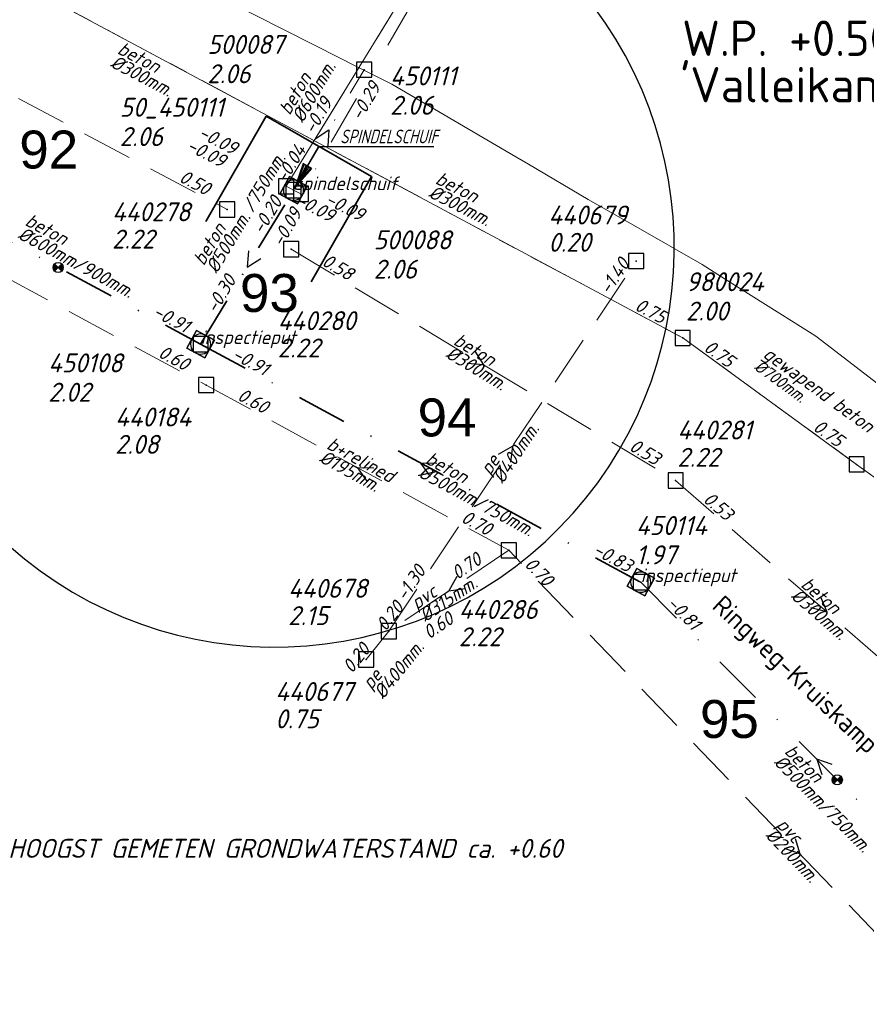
# Model space of a CAD drawing. Header units: metres. Extents: x 152202 to 157341, y 461610 to 468701.
# Tile 167 of 238: x 155980 to 156063, y 463933 to 464031. Entities that reach past the tile are written whole.
import ezdxf
from ezdxf.enums import TextEntityAlignment as Align
from ezdxf.lldxf.tags import DXFTag

# ---------------------------------------------------------------- set-up
doc = ezdxf.new("R2010")
doc.units = ezdxf.units.M
doc.header["$PDMODE"] = 64
doc.header["$PDSIZE"] = 1.5
for name, pattern in [('RI-GWA', [18.45, 6, -1.8, 1.75, -1.8, 1.75, -1.8, 1.75, -1.8]), ('RI-HWA', [7.4, 5, -2.4]), ('RI-VWA', [11, 5, -3, 0, -3])]:
    doc.linetypes.add(name, pattern=pattern)
doc.layers.get('0').update_dxf_attribs({"linetype": 'CONTINUOUS'})
doc.layers.get('DEFPOINTS').update_dxf_attribs({"linetype": 'CONTINUOUS'})
doc.layers.add('B-OI-RI-AANPIJLING', color=1, linetype='CONTINUOUS')
for name, color, linetype, lineweight in [('B-OI-RI-GWA-MATERIAAL-T18', 10, 'CONTINUOUS', 18), ('B-OI-RI-GWA-PUTDEKSELHOOGTE-T25', 10, 'CONTINUOUS', 25), ('B-OI-RI-GWA_BOB-T18', 10, 'CONTINUOUS', 18), ('B-OI-RI-GWA_DIAMETER-T18', 10, 'CONTINUOUS', 18), ('B-OI-RI-GWA_PUTNUMMER-T18', 10, 'CONTINUOUS', 18), ('B-OI-RI-GWA_RIOOLPUT-S', 10, 'CONTINUOUS', 25), ('B-OI-RI-GWA_TRANSPORTLEIDING-G', 10, 'RI-GWA', 18), ('B-OI-RI-HWA-BOB-T18', 150, 'CONTINUOUS', 18), ('B-OI-RI-HWA-MATERIAAL-T18', 150, 'CONTINUOUS', 18), ('B-OI-RI-HWA-PUTDEKSELHOOGTE-T25', 150, 'CONTINUOUS', 25), ('B-OI-RI-HWA-PUTNUMMER-T25', 150, 'CONTINUOUS', 25), ('B-OI-RI-HWA_DIAMETER-T18', 150, 'CONTINUOUS', 18), ('B-OI-RI-HWA_RIOOLPUT-S', 150, 'CONTINUOUS', 25), ('B-OI-RI-HWA_TRANSPORTLEIDING-G', 150, 'RI-HWA', 18), ('B-OI-RI-PERSLEIDING-G', 210, 'RI-PERS', 18), ('B-OI-RI-STROOMRICHTING-S', 252, 'CONTINUOUS', 25), ('B-OI-RI-VWA-BOB-T18', 34, 'CONTINUOUS', 18), ('B-OI-RI-VWA-DIAMETER-T18', 34, 'CONTINUOUS', 18), ('B-OI-RI-VWA-MATERIAAL-T18', 34, 'CONTINUOUS', 18), ('B-OI-RI-VWA_PUTDEKSELHOOGTE-T25', 34, 'CONTINUOUS', 25), ('B-OI-RI-VWA_PUTNUMMER-T25', 34, 'CONTINUOUS', 25), ('B-OI-RI-VWA_RIOOLPUT-S', 34, 'CONTINUOUS', 25), ('B-OI-RI-VWA_TRANSPORTLEIDING-G', 34, 'RI-VWA', 18), ('B-OI-WH-WATERPEIL-T35', 3, 'CONTINUOUS', 35), ('B-RO-OG-TOPOGRAFIE-T18', 2, 'CONTINUOUS', 18), ('B-RO-OG-WATER_KANAAL-GV', 251, 'CONTINUOUS', 18), ('N-OI-RI-BIJZONDERDERHEDEN-T18', 134, 'CONTINUOUS', 18), ('N-OI-RI-STROOMRICHTING-S', 252, 'CONTINUOUS', 25), ('N-OI-RI-T50', 130, 'CONTINUOUS', 50), ('N-OI-RI-VRIJVERVAL_HULPSTUK-S', 210, 'CONTINUOUS', 25), ('N-OI-RI-VWA-BOB-T18', 36, 'CONTINUOUS', 18), ('N-OI-RI-VWA-DIAMETER-HOOGTE-T18', 36, 'CONTINUOUS', 18), ('N-OI-RI-VWA-DIAMETER-T18', 36, 'CONTINUOUS', 18), ('N-OI-RI-VWA-MATERIAAL-T18', 36, 'CONTINUOUS', 18), ('N-OI-RI-VWA_PUTDEKSELHOOGTE-T25', 36, 'CONTINUOUS', 25), ('N-OI-RI-VWA_PUTNUMMER-T25', 36, 'CONTINUOUS', 25), ('N-OI-RI-VWA_RIOOLPUT-S', 36, 'CONTINUOUS', 25), ('N-OI-RI-VWA_TRANSPORTLEIDING-G', 36, 'RI-VWA', 35), ('N-OI-WH-T25', 2, 'CONTINUOUS', 25), ('N-RO-KG-GRENS_WERK-G', 7, 'XX-WERKGRENS', 35)]:
    doc.layers.add(name, color=color, linetype=linetype, lineweight=lineweight)
doc.styles.add('ARIAL', font='arial.ttf')
doc.styles.add('NLCS-ISO-M200-T18', font='NLCS-ISO.ttf', dxfattribs={"height": 360})
doc.styles.add('NLCS-ISO-M500-T18_CURSIEF', font='NLCS-ISO.ttf', dxfattribs={"oblique": 15, "height": 0.9})
doc.styles.add('NLCS-ISO-M750-T18_CURSIEF', font='NLCS-ISO.ttf', dxfattribs={"oblique": 15, "height": 1.35})
doc.styles.add('NLCS-ISO-M750-T25_CURSIEF', font='NLCS-ISO.ttf', dxfattribs={"oblique": 15, "height": 1.875})
doc.styles.add('NLCS-ISO-M750-T35', font='NLCS-ISO.ttf', dxfattribs={"height": 2.625})
tags = doc.linetypes.add('RI-PERS', pattern='A,7,-2,["P",Standard,S=1.8,R=0,X=-0.5,Y=-0.9],-2,7,-2,[102,NLCS.SHX,S=1,R=180,X=0,Y=0],-2', length=22).pattern_tags.tags
tags[6] = DXFTag(74, 10)
doc.linetypes.add('XX-WERKGRENS', pattern='A,0,[137,NLCS.SHX,S=0.1,R=0,X=-1.1,Y=-1.35],-6', length=6)

# ---------------------------------------------------------------- blocks, each defined once
blk = doc.blocks.new('ACMAP_ANN_TEMPLATE_vwa-diam')
at = {"style": 'NLCS-ISO-M750-T18_CURSIEF', "oblique": 15}
blk.add_attdef('vwa-diam', (0.3, -1.3), '', height=1.35, dxfattribs=at)
blk = doc.blocks.new('ACMAP_ANN_TEMPLATE_vwa-diam-hoogte')
at = {"style": 'NLCS-ISO-M750-T18_CURSIEF', "oblique": 15}
blk.add_attdef('vwa-diam-hoogte', (6.5, -1.3), '', height=1.35, dxfattribs=at)
blk = doc.blocks.new('ACMAP_ANN_TEMPLATE_vwa-materiaal')
at = {"style": 'NLCS-ISO-M750-T18_CURSIEF', "oblique": 15}
blk.add_attdef('vwa-mat', (0.3, 0.2), '', height=1.35, dxfattribs=at)
blk = doc.blocks.new('ACMAP_ANN_TEMPLATE_vwa-nap-l')
at = {"style": 'NLCS-ISO-M750-T18_CURSIEF', "oblique": 15}
blk.add_attdef('vwa-nap-l', (3.3, 0.2), '', height=1.35, dxfattribs=at)
blk = doc.blocks.new('ACMAP_ANN_TEMPLATE_vwa-nap-r')
at = {"style": 'NLCS-ISO-M750-T18_CURSIEF', "oblique": 15}
blk.add_attdef('vwa-nap-r', (-5.6, 0.2), '', height=1.35, dxfattribs=at)
blk = doc.blocks.new('ACMAP_ANN_TEMPLATE_type knoop')
at = {"layer": 'DEFPOINTS', "style": 'NLCS-ISO-M750-T18_CURSIEF', "oblique": 15}
blk.add_attdef('type_knoop', (0, 0), '', height=1.35, dxfattribs=at)
blk = doc.blocks.new('ACMAP_ANN_TEMPLATE_vwa-puth')
at = {"style": 'NLCS-ISO-M750-T25_CURSIEF', "oblique": 15}
blk.add_attdef('vwa-puth', (-3, 5), '', height=1.875, dxfattribs=at)
blk = doc.blocks.new('ACMAP_ANN_TEMPLATE_vwa-putnr')
at = {"style": 'NLCS-ISO-M750-T25_CURSIEF', "oblique": 15}
blk.add_attdef('vaw-putnr', (-3, 7.9), '', height=1.875, dxfattribs=at)
blk = doc.blocks.new('ACMAP_ANN_TEMPLATE_hwa-diam')
at = {"style": 'NLCS-ISO-M750-T18_CURSIEF', "oblique": 15}
blk.add_attdef('hwa-diam', (-3.7, -1.3), '', height=1.35, dxfattribs=at)
blk = doc.blocks.new('ACMAP_ANN_TEMPLATE_hwa-materiaal')
at = {"style": 'NLCS-ISO-M750-T18_CURSIEF', "oblique": 15}
blk.add_attdef('hwa-mat', (-3.7, 0.2), '', height=1.35, dxfattribs=at)
blk = doc.blocks.new('ACMAP_ANN_TEMPLATE_hwa-nap-l')
at = {"style": 'NLCS-ISO-M750-T18_CURSIEF', "oblique": 15}
blk.add_attdef('hwa-nap-l', (3.3, 0.2), '', height=1.35, dxfattribs=at)
blk = doc.blocks.new('ACMAP_ANN_TEMPLATE_hwa-nap-r')
at = {"style": 'NLCS-ISO-M750-T18_CURSIEF', "oblique": 15}
blk.add_attdef('hwa-nap-r', (-5.6, 0.2), '', height=1.35, dxfattribs=at)
blk = doc.blocks.new('ACMAP_ANN_TEMPLATE_gwa-diam')
at = {"style": 'NLCS-ISO-M500-T18_CURSIEF', "oblique": 15}
blk.add_attdef('gwa-diam', (-2.2, -1.3), '', height=1.2, dxfattribs=at)
blk = doc.blocks.new('ACMAP_ANN_TEMPLATE_gwa-materiaal')
at = {"style": 'NLCS-ISO-M750-T18_CURSIEF', "oblique": 15}
blk.add_attdef('gwa-mat', (-2.2, 0.2), '', height=1.35, dxfattribs=at)
blk = doc.blocks.new('ACMAP_ANN_TEMPLATE_gwa-nap-l')
at = {"style": 'NLCS-ISO-M750-T18_CURSIEF', "oblique": 15}
blk.add_attdef('gwa-nap-l', (2.3, 0.2), '', height=1.35, dxfattribs=at)
blk = doc.blocks.new('ACMAP_ANN_TEMPLATE_gwa-nap-r')
at = {"style": 'NLCS-ISO-M750-T18_CURSIEF', "oblique": 15}
blk.add_attdef('gwa-nap-r', (-5.6, 0.2), '', height=1.35, dxfattribs=at)
blk = doc.blocks.new('ACMAP_ANN_TEMPLATE_hwa-puth')
at = {"color": 0, "linetype": 'ByBlock', "style": 'NLCS-ISO-M750-T25_CURSIEF', "oblique": 15}
blk.add_attdef('hwa-puth', (-9, -6.8), '', height=1.875, dxfattribs=at)
blk = doc.blocks.new('ACMAP_ANN_TEMPLATE_hwa-putnr')
at = {"color": 0, "linetype": 'ByBlock', "style": 'NLCS-ISO-M750-T25_CURSIEF', "oblique": 15}
blk.add_attdef('hwa-putnr', (-9, -4.1), '', height=1.875, dxfattribs=at)
blk = doc.blocks.new('ACMAP_ANN_TEMPLATE_gwa-puth')
at = {"style": 'NLCS-ISO-M750-T25_CURSIEF', "oblique": 15}
blk.add_attdef('gwa-puth', (3, -5), '', height=1.875, dxfattribs=at)
blk = doc.blocks.new('ACMAP_ANN_TEMPLATE_gwa-putnr')
at = {"style": 'NLCS-ISO-M750-T25_CURSIEF', "oblique": 15}
blk.add_attdef('gwa-putnr', (3, -2.1), '', height=1.875, dxfattribs=at)
blk = doc.blocks.new('SRI-HULP')
h = blk.add_hatch(color=256)
h.dxf.hatch_style = 1
h.paths.add_polyline_path([(-0.71, 0.71, 0.198912), (-1, 0, 0.198912), (-0.71, -0.71), (0, 0)])
h = blk.add_hatch(color=256)
h.dxf.hatch_style = 1
h.paths.add_polyline_path([(1, 0, 0.198912), (0.71, 0.71), (0, 0), (0.71, -0.71, 0.198912)])
for p, q in [((-0.71, 0.71), (0.71, -0.71)), ((-0.71, -0.71), (0.71, 0.71))]:
    blk.add_line(p, q)
blk.add_circle((0, 0), 1)
blk = doc.blocks.new('B-SRI-PUT_VWA-SO')
at = {"flags": 128}
blk.add_lwpolyline([(-2, 2), (2, 2), (2, -2), (-2, -2)], close=True, dxfattribs=at)
at = {"lineweight": -3, "flags": 128}
blk.add_lwpolyline([(2, -2), (2, 2), (-2, 2), (-2, -2)], close=True, dxfattribs=at)
at = {"lineweight": -3}
blk.add_circle((0, 0), 2, dxfattribs=at)

msp = doc.modelspace()

# ---------------------------------------------------------------- linework, layer by layer
at = {"layer": 'B-OI-RI-AANPIJLING', "flags": 128}
msp.add_lwpolyline([(156006.73, 464014.046), (156008.434, 464015.945), (156007.554, 464016.46), (156006.73, 464014.046), (156007.701, 464016.374), (156007.847, 464016.288), (156006.73, 464014.046), (156008.141, 464016.116), (156008.287, 464016.031), (156006.73, 464014.046), (156009.124, 464018.13), (156020.474, 464018.13)], dxfattribs=at)
at = {"layer": 'B-OI-RI-GWA_RIOOLPUT-S', "transparency": 33554623}
for p in [(156045.1, 463999.2), (156062.3, 463986.7)]:
    msp.add_point(p, dxfattribs=at)
at = {"layer": 'B-OI-RI-GWA_TRANSPORTLEIDING-G'}
for p, q in [((155883.7, 464085.6), (156045.1, 463999.2)), ((156045.1, 463999.2), (156062.3, 463986.7)), ((156062.3, 463986.7), (156079.3, 463974.4))]:
    msp.add_line(p, q, dxfattribs=at)
at = {"layer": 'B-OI-RI-HWA_RIOOLPUT-S'}
for p in [(156000.04, 464011.9), (156006.38, 464007.98), (156040.5, 464006.8), (155997.96, 463994.54), (156044.4, 463985.1), (156027.9, 463978.2), (156016.04, 463970.2), (156013.8, 463967.4)]:
    msp.add_point(p, dxfattribs=at)
at = {"layer": 'B-OI-RI-HWA_TRANSPORTLEIDING-G'}
for p, q in [((155940.2, 464043.7), (156000.04, 464011.9)), ((155951.81, 464019.33), (155997.96, 463994.54)), ((156006.38, 464007.98), (156044.4, 463985.1)), ((156016.04, 463970.2), (156040.5, 464006.8)), ((155997.96, 463994.54), (156027.9, 463978.2)), ((156044.4, 463985.1), (156074.3, 463959.1)), ((156027.9, 463978.2), (156016.04, 463970.2)), ((156085.5, 463918.15), (156027.9, 463978.2)), ((156013.8, 463967.4), (156016.04, 463970.2))]:
    msp.add_line(p, q, dxfattribs=at)
at = {"layer": 'B-OI-RI-PERSLEIDING-G'}
for p, q in [((155883.7, 464085.6), (156045.1, 463999.2)), ((156046.45, 464080.38), (156005.88, 464014.19)), ((156006.61, 464013.81), (156005.88, 464014.19)), ((156006.61, 464013.81), (156007.34, 464013.44)), ((156045.1, 463999.2), (156062.3, 463986.7)), ((156062.3, 463986.7), (156079.3, 463974.4))]:
    msp.add_line(p, q, dxfattribs=at)
at = {"layer": 'B-OI-RI-STROOMRICHTING-S'}
for points in [[(156008.75, 464018.89), (156010.1, 464019.77), (156009.99, 464018.16)], [(156024.53, 463997.9), (156025.39, 463996.54), (156023.78, 463996.67)], [(156026.87, 463987.7), (156028.27, 463988.5), (156028.07, 463986.9)], [(156014.54, 463986.31), (156012.93, 463986.37), (156013.85, 463985.05)], [(156022.76, 463975.6), (156021.97, 463974.2), (156023.57, 463974.41)], [(156058.74, 463973.59), (156059.35, 463972.1), (156057.79, 463972.5)], [(156056.22, 463949.71), (156056.7, 463948.18), (156055.18, 463948.72)]]:
    msp.add_lwpolyline(points, dxfattribs=at)
at = {"layer": 'B-OI-RI-VWA_RIOOLPUT-S'}
for p in [(156013.59, 464025.72), (156005.88, 464014.19), (156006.61, 464013.81), (156006.61, 464013.81), (156007.34, 464013.44)]:
    msp.add_point(p, dxfattribs=at)
at = {"layer": 'B-OI-RI-VWA_TRANSPORTLEIDING-G'}
for p, q in [((156046.45, 464080.38), (156005.88, 464014.19)), ((156046.45, 464080.38), (156007.34, 464013.44)), ((156006.61, 464013.81), (156013.59, 464025.72)), ((156006.61, 464013.81), (156005.88, 464014.19)), ((156006.61, 464013.81), (156007.34, 464013.44))]:
    msp.add_line(p, q, dxfattribs=at)
at = {"layer": 'B-RO-OG-WATER_KANAAL-GV'}
for points in [[(155897.082, 464086.979), (155898.401, 464086.273), (155913.322, 464078.291), (155914.65, 464077.581), (155914.741, 464077.532), (155931.657, 464068.402), (155932.971, 464067.693), (155941.186, 464063.259), (155956.773, 464054.886), (155958.095, 464054.176), (155973.915, 464045.678), (155975.236, 464044.968), (155979.482, 464042.687), (155990.556, 464037.207), (155991.935, 464036.525), (156000, 464032.535), (156011.278, 464026.845), (156012.653, 464026.152)], [(156012.653, 464026.152), (156016.339, 464024.292), (156028.6, 464017.097), (156029.839, 464016.37), (156035.761, 464012.895), (156040.692, 464010.079), (156047.019, 464006.466), (156049.308, 464005.023), (156057.278, 464000), (156058.261, 463999.381), (156060.241, 463997.857), (156069.885, 463990.437), (156077.445, 463984.041), (156081.159, 463980.898), (156088.682, 463973.231), (156090.766, 463971.108), (156095.562, 463965.075), (156100.228, 463959.205), (156100.301, 463959.113), (156105.857, 463950.938), (156106.567, 463949.894), (156111.877, 463941.085), (156113.373, 463938.25)]]:
    msp.add_lwpolyline(points, dxfattribs=at)
at = {"layer": 'DEFPOINTS', "color": 2, "linetype": 'Continuous'}
msp.add_arc((156004.758, 464008.144), 39.509, 228.34152, 216.90879, dxfattribs=at)
at = {"layer": 'N-OI-RI-STROOMRICHTING-S'}
for points in [[(156002.14, 464007.8), (156002.02, 464006.2), (156003.38, 464007.06)], [(156002.14, 464007.8), (156002.02, 464006.2), (156003.38, 464007.06)], [(156020.79, 463986.77), (156019.18, 463986.82), (156020.11, 463985.5)], [(156020.79, 463986.77), (156019.18, 463986.82), (156020.11, 463985.5)], [(156059.89, 463957.03), (156058.36, 463957.54), (156058.86, 463956.02)], [(156059.89, 463957.03), (156058.36, 463957.54), (156058.86, 463956.02)]]:
    msp.add_lwpolyline(points, dxfattribs=at)
at = {"layer": 'N-OI-RI-VWA_RIOOLPUT-S'}
for p in [(156006.61, 464013.81), (155997.42, 463998.59), (156040.95, 463975.05)]:
    msp.add_point(p, dxfattribs=at)
at = {"layer": 'N-OI-RI-VWA_TRANSPORTLEIDING-G'}
for p, q in [((155954.84, 464021.5), (155997.42, 463998.59)), ((155997.42, 463998.59), (156006.61, 464013.81)), ((155997.42, 463998.59), (156040.95, 463975.05)), ((156040.95, 463975.05), (156075.77, 463940.04))]:
    msp.add_line(p, q, dxfattribs=at)
at = {"layer": 'N-RO-KG-GRENS_WERK-G', "ltscale": 0.5, "flags": 128}
msp.add_lwpolyline([(156008.359, 464004.735), (156014.329, 464015.145), (156003.919, 464021.114), (155997.949, 464010.704)], dxfattribs=at)

# ---------------------------------------------------------------- block references
at = {"layer": 'B-OI-RI-GWA-MATERIAAL-T18', "transparency": 33554623}
ref = msp.add_blockref('ACMAP_ANN_TEMPLATE_gwa-materiaal', (156054.612, 463995.911), dxfattribs=dict(at, rotation=323.9924384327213))
ref.add_attrib('gwa-mat', 'gewapend beton', (156052.95, 463997.366), dxfattribs={"layer": '0', "color": 0, "linetype": 'ByBlock', "height": 1.35, "rotation": 323.99244, "style": 'NLCS-ISO-M750-T18_CURSIEF', "oblique": 15})
at = {"layer": 'B-OI-RI-GWA-PUTDEKSELHOOGTE-T25', "transparency": 33554623}
ref = msp.add_blockref('ACMAP_ANN_TEMPLATE_gwa-puth', (156042.421, 464005.919), dxfattribs=at)
ref.add_attrib('gwa-puth', '2.00', (156045.421, 464000.919), dxfattribs={"layer": '0', "color": 0, "linetype": 'ByBlock', "height": 1.875, "style": 'NLCS-ISO-M750-T25_CURSIEF', "oblique": 15})
at = {"layer": 'B-OI-RI-GWA_BOB-T18', "transparency": 33554623}
ref = msp.add_blockref('ACMAP_ANN_TEMPLATE_gwa-nap-r', (156045.1, 463999.2), dxfattribs=dict(at, rotation=331.8391448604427))
ref.add_attrib('gwa-nap-r', '0.75', (156040.257, 464002.019), dxfattribs={"layer": '0', "color": 0, "linetype": 'ByBlock', "height": 1.35, "rotation": 331.83914, "style": 'NLCS-ISO-M750-T18_CURSIEF', "oblique": 15})
ref = msp.add_blockref('ACMAP_ANN_TEMPLATE_gwa-nap-l', (156045.1, 463999.2), dxfattribs=dict(at, rotation=323.9924384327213))
ref.add_attrib('gwa-nap-l', '0.75', (156047.078, 463998.01), dxfattribs={"layer": '0', "color": 0, "linetype": 'ByBlock', "height": 1.35, "rotation": 323.99244, "style": 'NLCS-ISO-M750-T18_CURSIEF', "oblique": 15})
ref = msp.add_blockref('ACMAP_ANN_TEMPLATE_gwa-nap-r', (156062.3, 463986.7), dxfattribs=dict(at, rotation=323.9924384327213))
ref.add_attrib('gwa-nap-r', '0.75', (156057.888, 463990.154), dxfattribs={"layer": '0', "color": 0, "linetype": 'ByBlock', "height": 1.35, "rotation": 323.99244, "style": 'NLCS-ISO-M750-T18_CURSIEF', "oblique": 15})
at = {"layer": 'B-OI-RI-GWA_DIAMETER-T18', "transparency": 33554623}
ref = msp.add_blockref('ACMAP_ANN_TEMPLATE_gwa-diam', (156054.612, 463995.911), dxfattribs=dict(at, rotation=323.9924384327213))
ref.add_attrib('gwa-diam', '%%c700mm.', (156052.068, 463996.153), dxfattribs={"layer": '0', "color": 0, "linetype": 'ByBlock', "height": 1.2, "rotation": 323.99244, "style": 'NLCS-ISO-M500-T18_CURSIEF', "oblique": 15})
at = {"layer": 'B-OI-RI-GWA_PUTNUMMER-T18', "transparency": 33554623}
ref = msp.add_blockref('ACMAP_ANN_TEMPLATE_gwa-putnr', (156042.421, 464005.919), dxfattribs=at)
ref.add_attrib('gwa-putnr', '980024', (156045.421, 464003.819), dxfattribs={"layer": '0', "color": 0, "linetype": 'ByBlock', "height": 1.875, "style": 'NLCS-ISO-M750-T25_CURSIEF', "oblique": 15})
at = {"layer": 'B-OI-RI-HWA-BOB-T18'}
ref = msp.add_blockref('ACMAP_ANN_TEMPLATE_hwa-nap-r', (156000.04, 464011.9), dxfattribs=dict(at, rotation=332.0130587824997))
ref.add_attrib('hwa-nap-r', '0.50', (155995.189, 464014.705), dxfattribs={"layer": '0', "color": 0, "linetype": 'ByBlock', "height": 1.35, "rotation": 332.01306, "style": 'NLCS-ISO-M750-T18_CURSIEF', "oblique": 15})
ref = msp.add_blockref('ACMAP_ANN_TEMPLATE_hwa-nap-l', (156006.38, 464007.98), dxfattribs=dict(at, rotation=328.9609533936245))
ref.add_attrib('hwa-nap-l', '0.58', (156009.311, 464006.45), dxfattribs={"layer": '0', "color": 0, "linetype": 'ByBlock', "height": 1.35, "rotation": 328.96095, "style": 'NLCS-ISO-M750-T18_CURSIEF', "oblique": 15})
ref = msp.add_blockref('ACMAP_ANN_TEMPLATE_hwa-nap-r', (156041.106, 464007.91), dxfattribs=dict(at, rotation=56.24495492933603))
ref.add_attrib('hwa-nap-r', '-1.40', (156037.828, 464003.365), dxfattribs={"layer": '0', "color": 0, "linetype": 'ByBlock', "height": 1.35, "rotation": 56.24495, "style": 'NLCS-ISO-M750-T18_CURSIEF', "oblique": 15})
ref = msp.add_blockref('ACMAP_ANN_TEMPLATE_hwa-nap-r', (155997.96, 463994.54), dxfattribs=dict(at, rotation=331.757022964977))
ref.add_attrib('hwa-nap-r', '0.60', (155993.121, 463997.366), dxfattribs={"layer": '0', "color": 0, "linetype": 'ByBlock', "height": 1.35, "rotation": 331.75702, "style": 'NLCS-ISO-M750-T18_CURSIEF', "oblique": 15})
ref = msp.add_blockref('ACMAP_ANN_TEMPLATE_hwa-nap-l', (155997.96, 463994.54), dxfattribs=dict(at, rotation=331.3761340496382))
ref.add_attrib('hwa-nap-l', '0.60', (156000.952, 463993.135), dxfattribs={"layer": '0', "color": 0, "linetype": 'ByBlock', "height": 1.35, "rotation": 331.37613, "style": 'NLCS-ISO-M750-T18_CURSIEF', "oblique": 15})
ref = msp.add_blockref('ACMAP_ANN_TEMPLATE_hwa-nap-r', (156044.4, 463985.1), dxfattribs=dict(at, rotation=328.9609533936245))
ref.add_attrib('hwa-nap-r', '0.53', (156039.705, 463988.159), dxfattribs={"layer": '0', "color": 0, "linetype": 'ByBlock', "height": 1.35, "rotation": 328.96095, "style": 'NLCS-ISO-M750-T18_CURSIEF', "oblique": 15})
ref = msp.add_blockref('ACMAP_ANN_TEMPLATE_hwa-nap-l', (156044.4, 463985.1), dxfattribs=dict(at, rotation=318.9909130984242))
ref.add_attrib('hwa-nap-l', '0.53', (156047.021, 463983.086), dxfattribs={"layer": '0', "color": 0, "linetype": 'ByBlock', "height": 1.35, "rotation": 318.99091, "style": 'NLCS-ISO-M750-T18_CURSIEF', "oblique": 15})
ref = msp.add_blockref('ACMAP_ANN_TEMPLATE_hwa-nap-r', (156027.9, 463978.2), dxfattribs=dict(at, rotation=331.3761340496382))
ref.add_attrib('hwa-nap-r', '0.70', (156023.08, 463981.058), dxfattribs={"layer": '0', "color": 0, "linetype": 'ByBlock', "height": 1.35, "rotation": 331.37613, "style": 'NLCS-ISO-M750-T18_CURSIEF', "oblique": 15})
ref = msp.add_blockref('ACMAP_ANN_TEMPLATE_hwa-nap-l', (156020.19, 463973.226), dxfattribs=dict(at, rotation=34.00109235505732))
ref.add_attrib('hwa-nap-l', '0.70', (156022.814, 463975.237), dxfattribs={"layer": '0', "color": 0, "linetype": 'ByBlock', "height": 1.35, "rotation": 34.00109, "style": 'NLCS-ISO-M750-T18_CURSIEF', "oblique": 15})
ref = msp.add_blockref('ACMAP_ANN_TEMPLATE_hwa-nap-l', (156016.04, 463970.2), dxfattribs=dict(at, rotation=56.24495492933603))
ref.add_attrib('hwa-nap-l', '-1.30', (156017.707, 463973.055), dxfattribs={"layer": '0', "color": 0, "linetype": 'ByBlock', "height": 1.35, "rotation": 56.24495, "style": 'NLCS-ISO-M750-T18_CURSIEF', "oblique": 15})
ref = msp.add_blockref('ACMAP_ANN_TEMPLATE_hwa-nap-r', (156033.096, 463972.56), dxfattribs=dict(at, rotation=313.8070176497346))
ref.add_attrib('hwa-nap-r', '0.70', (156029.364, 463976.74), dxfattribs={"layer": '0', "color": 0, "linetype": 'ByBlock', "height": 1.35, "rotation": 313.80702, "style": 'NLCS-ISO-M750-T18_CURSIEF', "oblique": 15})
ref = msp.add_blockref('ACMAP_ANN_TEMPLATE_hwa-nap-l', (156013.8, 463967.4), dxfattribs=dict(at, rotation=51.34019174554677))
ref.add_attrib('hwa-nap-l', '0.20', (156015.705, 463970.102), dxfattribs={"layer": '0', "color": 0, "linetype": 'ByBlock', "height": 1.35, "rotation": 51.34019, "style": 'NLCS-ISO-M750-T18_CURSIEF', "oblique": 15})
ref = msp.add_blockref('ACMAP_ANN_TEMPLATE_hwa-nap-r', (156024.77, 463972.322), dxfattribs=dict(at, rotation=34.00109235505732))
ref.add_attrib('hwa-nap-r', '0.60', (156020.016, 463969.356), dxfattribs={"layer": '0', "color": 0, "linetype": 'ByBlock', "height": 1.35, "rotation": 34.00109, "style": 'NLCS-ISO-M750-T18_CURSIEF', "oblique": 15})
ref = msp.add_blockref('ACMAP_ANN_TEMPLATE_hwa-nap-r', (156016.04, 463970.2), dxfattribs=dict(at, rotation=51.34019174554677))
ref.add_attrib('hwa-nap-r', '0.20', (156012.386, 463965.952), dxfattribs={"layer": '0', "color": 0, "linetype": 'ByBlock', "height": 1.35, "rotation": 51.34019, "style": 'NLCS-ISO-M750-T18_CURSIEF', "oblique": 15})
at = {"layer": 'B-OI-RI-HWA-MATERIAAL-T18'}
ref = msp.add_blockref('ACMAP_ANN_TEMPLATE_hwa-materiaal', (156025.39, 463996.54), dxfattribs=dict(at, rotation=328.9609533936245))
ref.add_attrib('hwa-mat', 'beton', (156022.323, 463998.619), dxfattribs={"layer": '0', "color": 0, "linetype": 'ByBlock', "height": 1.35, "rotation": 328.96095, "style": 'NLCS-ISO-M750-T18_CURSIEF', "oblique": 15})
ref = msp.add_blockref('ACMAP_ANN_TEMPLATE_hwa-materiaal', (156012.93, 463986.37), dxfattribs=dict(at, rotation=331.3761340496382))
ref.add_attrib('hwa-mat', 'b+relined', (156009.778, 463988.318), dxfattribs={"layer": '0', "color": 0, "linetype": 'ByBlock', "height": 1.35, "rotation": 331.37613, "style": 'NLCS-ISO-M750-T18_CURSIEF', "oblique": 15})
ref = msp.add_blockref('ACMAP_ANN_TEMPLATE_hwa-materiaal', (156028.27, 463988.5), dxfattribs=dict(at, rotation=56.24495492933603))
ref.add_attrib('hwa-mat', 'pe', (156026.048, 463985.535), dxfattribs={"layer": '0', "color": 0, "linetype": 'ByBlock', "height": 1.35, "rotation": 56.24495, "style": 'NLCS-ISO-M750-T18_CURSIEF', "oblique": 15})
ref = msp.add_blockref('ACMAP_ANN_TEMPLATE_hwa-materiaal', (156059.35, 463972.1), dxfattribs=dict(at, rotation=318.9909130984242))
ref.add_attrib('hwa-mat', 'beton', (156056.689, 463974.679), dxfattribs={"layer": '0', "color": 0, "linetype": 'ByBlock', "height": 1.35, "rotation": 318.99091, "style": 'NLCS-ISO-M750-T18_CURSIEF', "oblique": 15})
ref = msp.add_blockref('ACMAP_ANN_TEMPLATE_hwa-materiaal', (156021.97, 463974.2), dxfattribs=dict(at, rotation=34.00109235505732))
ref.add_attrib('hwa-mat', 'pvc', (156018.791, 463972.297), dxfattribs={"layer": '0', "color": 0, "linetype": 'ByBlock', "height": 1.35, "rotation": 34.00109, "style": 'NLCS-ISO-M750-T18_CURSIEF', "oblique": 15})
ref = msp.add_blockref('ACMAP_ANN_TEMPLATE_hwa-materiaal', (156016.762, 463967.101), dxfattribs=dict(at, rotation=51.34019174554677))
ref.add_attrib('hwa-mat', 'pe', (156014.294, 463964.337), dxfattribs={"layer": '0', "color": 0, "linetype": 'ByBlock', "height": 1.35, "rotation": 51.34019, "style": 'NLCS-ISO-M750-T18_CURSIEF', "oblique": 15})
ref = msp.add_blockref('ACMAP_ANN_TEMPLATE_hwa-materiaal', (156056.7, 463948.175), dxfattribs=dict(at, rotation=313.8070176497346))
ref.add_attrib('hwa-mat', 'pvc', (156054.283, 463950.984), dxfattribs={"layer": '0', "color": 0, "linetype": 'ByBlock', "height": 1.35, "rotation": 313.80702, "style": 'NLCS-ISO-M750-T18_CURSIEF', "oblique": 15})
at = {"layer": 'B-OI-RI-HWA-PUTDEKSELHOOGTE-T25'}
for p, values in [((155997.657, 464014.833), {'hwa-puth': '2.22'}), ((156040.816, 464014.518), {'hwa-puth': '0.20'}), ((156014.04, 464004.069), {'hwa-puth': '2.22'}), ((155997.96, 463994.54), {'hwa-puth': '2.08'}), ((156053.569, 463993.258), {'hwa-puth': '2.22'}), ((156015.078, 463977.604), {'hwa-puth': '2.15'}), ((156031.958, 463975.514), {'hwa-puth': '2.22'}), ((156013.8, 463967.4), {'hwa-puth': '0.75'})]:
    msp.add_blockref('ACMAP_ANN_TEMPLATE_hwa-puth', p, dxfattribs=at).add_auto_attribs(values)
at = {"layer": 'B-OI-RI-HWA-PUTNUMMER-T25'}
for p, values in [((155997.657, 464014.833), {'hwa-putnr': '440278'}), ((156040.816, 464014.518), {'hwa-putnr': '440679'}), ((156014.04, 464004.069), {'hwa-putnr': '440280'}), ((155997.96, 463994.54), {'hwa-putnr': '440184'}), ((156053.569, 463993.258), {'hwa-putnr': '440281'}), ((156015.078, 463977.604), {'hwa-putnr': '440678'}), ((156031.958, 463975.514), {'hwa-putnr': '440286'}), ((156013.8, 463967.4), {'hwa-putnr': '440677'})]:
    msp.add_blockref('ACMAP_ANN_TEMPLATE_hwa-putnr', p, dxfattribs=at).add_auto_attribs(values)
at = {"layer": 'B-OI-RI-HWA_DIAMETER-T18'}
ref = msp.add_blockref('ACMAP_ANN_TEMPLATE_hwa-diam', (156025.39, 463996.54), dxfattribs=dict(at, rotation=328.9609533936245))
ref.add_attrib('hwa-diam', '%%c300mm.', (156021.549, 463997.334), dxfattribs={"layer": '0', "color": 0, "linetype": 'ByBlock', "height": 1.35, "rotation": 328.96095, "style": 'NLCS-ISO-M750-T18_CURSIEF', "oblique": 15})
ref = msp.add_blockref('ACMAP_ANN_TEMPLATE_hwa-diam', (156028.27, 463988.5), dxfattribs=dict(at, rotation=56.24495492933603))
ref.add_attrib('hwa-diam', '%%c400mm.', (156027.295, 463984.701), dxfattribs={"layer": '0', "color": 0, "linetype": 'ByBlock', "height": 1.35, "rotation": 56.24495, "style": 'NLCS-ISO-M750-T18_CURSIEF', "oblique": 15})
ref = msp.add_blockref('ACMAP_ANN_TEMPLATE_hwa-diam', (156012.93, 463986.37), dxfattribs=dict(at, rotation=331.3761340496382))
ref.add_attrib('hwa-diam', '%%c195mm.', (156009.059, 463987.001), dxfattribs={"layer": '0', "color": 0, "linetype": 'ByBlock', "height": 1.35, "rotation": 331.37613, "style": 'NLCS-ISO-M750-T18_CURSIEF', "oblique": 15})
ref = msp.add_blockref('ACMAP_ANN_TEMPLATE_hwa-diam', (156021.97, 463974.2), dxfattribs=dict(at, rotation=34.00109235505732))
ref.add_attrib('hwa-diam', '%%c315mm.', (156019.63, 463971.053), dxfattribs={"layer": '0', "color": 0, "linetype": 'ByBlock', "height": 1.35, "rotation": 34.00109, "style": 'NLCS-ISO-M750-T18_CURSIEF', "oblique": 15})
ref = msp.add_blockref('ACMAP_ANN_TEMPLATE_hwa-diam', (156059.35, 463972.1), dxfattribs=dict(at, rotation=318.9909130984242))
ref.add_attrib('hwa-diam', '%%c300mm.', (156055.705, 463973.547), dxfattribs={"layer": '0', "color": 0, "linetype": 'ByBlock', "height": 1.35, "rotation": 318.99091, "style": 'NLCS-ISO-M750-T18_CURSIEF', "oblique": 15})
ref = msp.add_blockref('ACMAP_ANN_TEMPLATE_hwa-diam', (156016.762, 463967.101), dxfattribs=dict(at, rotation=51.34019174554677))
ref.add_attrib('hwa-diam', '%%c400mm.', (156015.465, 463963.4), dxfattribs={"layer": '0', "color": 0, "linetype": 'ByBlock', "height": 1.35, "rotation": 51.34019, "style": 'NLCS-ISO-M750-T18_CURSIEF', "oblique": 15})
ref = msp.add_blockref('ACMAP_ANN_TEMPLATE_hwa-diam', (156056.7, 463948.175), dxfattribs=dict(at, rotation=313.8070176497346))
ref.add_attrib('hwa-diam', '%%c200mm.', (156053.201, 463949.945), dxfattribs={"layer": '0', "color": 0, "linetype": 'ByBlock', "height": 1.35, "rotation": 313.80702, "style": 'NLCS-ISO-M750-T18_CURSIEF', "oblique": 15})
at = {"layer": 'B-OI-RI-VWA-BOB-T18'}
ref = msp.add_blockref('ACMAP_ANN_TEMPLATE_vwa-nap-r', (156016.29, 464025.298), dxfattribs=dict(at, rotation=59.62704743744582))
ref.add_attrib('vwa-nap-r', '-0.29', (156013.286, 464020.567), dxfattribs={"layer": '0', "color": 0, "linetype": 'ByBlock', "height": 1.35, "rotation": 59.62705, "style": 'NLCS-ISO-M750-T18_CURSIEF', "oblique": 15})
ref = msp.add_blockref('ACMAP_ANN_TEMPLATE_vwa-nap-l', (156007.13, 464016.28), dxfattribs=dict(at, rotation=59.62704743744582))
ref.add_attrib('vwa-nap-l', '-0.19', (156008.626, 464019.228), dxfattribs={"layer": '0', "color": 0, "linetype": 'ByBlock', "height": 1.35, "rotation": 59.62705, "style": 'NLCS-ISO-M750-T18_CURSIEF', "oblique": 15})
ref = msp.add_blockref('ACMAP_ANN_TEMPLATE_vwa-nap-r', (156001.968, 464016.331), dxfattribs=dict(at, rotation=332.5008612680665))
ref.add_attrib('vwa-nap-r', '-0.09', (155997.093, 464019.095), dxfattribs={"layer": '0', "color": 0, "linetype": 'ByBlock', "height": 1.35, "rotation": 332.50086, "style": 'NLCS-ISO-M750-T18_CURSIEF', "oblique": 15})
ref = msp.add_blockref('ACMAP_ANN_TEMPLATE_vwa-nap-r', (156000.835, 464015.098), dxfattribs=dict(at, rotation=333.1218602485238))
ref.add_attrib('vwa-nap-r', '-0.09', (155995.93, 464017.808), dxfattribs={"layer": '0', "color": 0, "linetype": 'ByBlock', "height": 1.35, "rotation": 333.12186, "style": 'NLCS-ISO-M750-T18_CURSIEF', "oblique": 15})
ref = msp.add_blockref('ACMAP_ANN_TEMPLATE_vwa-nap-r', (156008.919, 464019.057), dxfattribs=dict(at, rotation=58.49451539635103))
ref.add_attrib('vwa-nap-r', '-0.04', (156005.822, 464014.387), dxfattribs={"layer": '0', "color": 0, "linetype": 'ByBlock', "height": 1.35, "rotation": 58.49452, "style": 'NLCS-ISO-M750-T18_CURSIEF', "oblique": 15})
ref = msp.add_blockref('ACMAP_ANN_TEMPLATE_vwa-nap-l', (156003.69, 464013.78), dxfattribs=dict(at, rotation=332.5008612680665))
ref.add_attrib('vwa-nap-l', '-0.09', (156006.71, 464012.434), dxfattribs={"layer": '0', "color": 0, "linetype": 'ByBlock', "height": 1.35, "rotation": 332.50086, "style": 'NLCS-ISO-M750-T18_CURSIEF', "oblique": 15})
ref = msp.add_blockref('ACMAP_ANN_TEMPLATE_vwa-nap-l', (156006.61, 464013.81), dxfattribs=dict(at, rotation=333.1218602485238))
ref.add_attrib('vwa-nap-l', '-0.09', (156009.644, 464012.496), dxfattribs={"layer": '0', "color": 0, "linetype": 'ByBlock', "height": 1.35, "rotation": 333.12186, "style": 'NLCS-ISO-M750-T18_CURSIEF', "oblique": 15})
ref = msp.add_blockref('ACMAP_ANN_TEMPLATE_vwa-nap-r', (156008.492, 464012.824), dxfattribs=dict(at, rotation=59.70419709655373))
ref.add_attrib('vwa-nap-r', '-0.09', (156005.495, 464008.09), dxfattribs={"layer": '0', "color": 0, "linetype": 'ByBlock', "height": 1.35, "rotation": 59.7042, "style": 'NLCS-ISO-M750-T18_CURSIEF', "oblique": 15})
at = {"layer": 'B-OI-RI-VWA-DIAMETER-T18'}
ref = msp.add_blockref('ACMAP_ANN_TEMPLATE_vwa-diam', (156006.238, 464020.778), dxfattribs=dict(at, rotation=59.62704743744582))
ref.add_attrib('vwa-diam', '%%c600mm.', (156007.511, 464020.38), dxfattribs={"layer": '0', "color": 0, "linetype": 'ByBlock', "height": 1.35, "rotation": 59.62705, "style": 'NLCS-ISO-M750-T18_CURSIEF', "oblique": 15})
ref = msp.add_blockref('ACMAP_ANN_TEMPLATE_vwa-diam', (155988.727, 464027.338), dxfattribs=dict(at, rotation=332.5008612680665))
ref.add_attrib('vwa-diam', '%%c300mm.', (155988.393, 464026.046), dxfattribs={"layer": '0', "color": 0, "linetype": 'ByBlock', "height": 1.35, "rotation": 332.50086, "style": 'NLCS-ISO-M750-T18_CURSIEF', "oblique": 15})
ref = msp.add_blockref('ACMAP_ANN_TEMPLATE_vwa-diam', (156020.179, 464014.472), dxfattribs=dict(at, rotation=333.1218602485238))
ref.add_attrib('vwa-diam', '%%c300mm.', (156019.859, 464013.177), dxfattribs={"layer": '0', "color": 0, "linetype": 'ByBlock', "height": 1.35, "rotation": 333.12186, "style": 'NLCS-ISO-M750-T18_CURSIEF', "oblique": 15})
at = {"layer": 'B-OI-RI-VWA-MATERIAAL-T18'}
ref = msp.add_blockref('ACMAP_ANN_TEMPLATE_vwa-materiaal', (155988.727, 464027.338), dxfattribs=dict(at, rotation=332.5008612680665))
ref.add_attrib('vwa-mat', 'beton', (155989.085, 464027.377), dxfattribs={"layer": '0', "color": 0, "linetype": 'ByBlock', "height": 1.35, "rotation": 332.50086, "style": 'NLCS-ISO-M750-T18_CURSIEF', "oblique": 15})
ref = msp.add_blockref('ACMAP_ANN_TEMPLATE_vwa-materiaal', (156006.238, 464020.778), dxfattribs=dict(at, rotation=59.62704743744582))
ref.add_attrib('vwa-mat', 'beton', (156006.217, 464021.138), dxfattribs={"layer": '0', "color": 0, "linetype": 'ByBlock', "height": 1.35, "rotation": 59.62705, "style": 'NLCS-ISO-M750-T18_CURSIEF', "oblique": 15})
ref = msp.add_blockref('ACMAP_ANN_TEMPLATE_vwa-materiaal', (156020.179, 464014.472), dxfattribs=dict(at, rotation=333.1218602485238))
ref.add_attrib('vwa-mat', 'beton', (156020.537, 464014.514), dxfattribs={"layer": '0', "color": 0, "linetype": 'ByBlock', "height": 1.35, "rotation": 333.12186, "style": 'NLCS-ISO-M750-T18_CURSIEF', "oblique": 15})
at = {"layer": 'B-OI-RI-VWA_PUTDEKSELHOOGTE-T25'}
ref = msp.add_blockref('ACMAP_ANN_TEMPLATE_vwa-puth', (156001.082, 464019.384), dxfattribs=at)
ref.add_attrib('vwa-puth', '2.06', (155998.082, 464024.384), dxfattribs={"layer": '0', "color": 0, "linetype": 'ByBlock', "height": 1.875, "style": 'NLCS-ISO-M750-T25_CURSIEF', "oblique": 15})
ref = msp.add_blockref('ACMAP_ANN_TEMPLATE_vwa-puth', (155992.417, 464013.171), dxfattribs=at)
ref.add_attrib('vwa-puth', '2.06', (155989.417, 464018.171), dxfattribs={"layer": '0', "color": 0, "linetype": 'ByBlock', "height": 1.875, "style": 'NLCS-ISO-M750-T25_CURSIEF', "oblique": 15})
ref = msp.add_blockref('ACMAP_ANN_TEMPLATE_vwa-puth', (156017.535, 464000.061), dxfattribs=at)
ref.add_attrib('vwa-puth', '2.06', (156014.535, 464005.061), dxfattribs={"layer": '0', "color": 0, "linetype": 'ByBlock', "height": 1.875, "style": 'NLCS-ISO-M750-T25_CURSIEF', "oblique": 15})
at = {"layer": 'B-OI-RI-VWA_PUTNUMMER-T25'}
ref = msp.add_blockref('ACMAP_ANN_TEMPLATE_vwa-putnr', (156001.082, 464019.384), dxfattribs=at)
ref.add_attrib('vaw-putnr', '500087', (155998.082, 464027.284), dxfattribs={"layer": '0', "color": 0, "linetype": 'ByBlock', "height": 1.875, "style": 'NLCS-ISO-M750-T25_CURSIEF', "oblique": 15})
ref = msp.add_blockref('ACMAP_ANN_TEMPLATE_vwa-putnr', (155992.417, 464013.171), dxfattribs=at)
ref.add_attrib('vaw-putnr', '50_450111', (155989.417, 464021.071), dxfattribs={"layer": '0', "color": 0, "linetype": 'ByBlock', "height": 1.875, "style": 'NLCS-ISO-M750-T25_CURSIEF', "oblique": 15})
ref = msp.add_blockref('ACMAP_ANN_TEMPLATE_vwa-putnr', (156017.535, 464000.061), dxfattribs=at)
ref.add_attrib('vaw-putnr', '500088', (156014.535, 464007.961), dxfattribs={"layer": '0', "color": 0, "linetype": 'ByBlock', "height": 1.875, "style": 'NLCS-ISO-M750-T25_CURSIEF', "oblique": 15})
at = {"layer": 'DEFPOINTS'}
for p, values in [((156006.61, 464013.81), {'type_knoop': 'spindelschuif'}), ((155997.42, 463998.59), {'type_knoop': 'inspectieput'}), ((156040.95, 463975.05), {'type_knoop': 'inspectieput'})]:
    msp.add_blockref('ACMAP_ANN_TEMPLATE_type knoop', p, dxfattribs=at).add_auto_attribs(values)
at = {"layer": 'N-OI-RI-VRIJVERVAL_HULPSTUK-S', "xscale": 0.5, "yscale": 0.5, "zscale": 0.5}
for p in [(155983.328, 464006.156), (156060.391, 463955.5)]:
    msp.add_blockref('SRI-HULP', p, dxfattribs=at)
at = {"layer": 'N-OI-RI-VWA-BOB-T18'}
for name, p, rotation, values in [('ACMAP_ANN_TEMPLATE_vwa-nap-r', (156006.606, 464014.023), 58.8759682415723, {'vwa-nap-r': '-0.20'}), ('ACMAP_ANN_TEMPLATE_vwa-nap-l', (155997.42, 463998.59), 58.8759682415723, {'vwa-nap-l': '-0.30'}), ('ACMAP_ANN_TEMPLATE_vwa-nap-r', (155997.42, 463998.59), 331.717703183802, {'vwa-nap-r': '-0.91'}), ('ACMAP_ANN_TEMPLATE_vwa-nap-l', (155997.42, 463998.59), 331.5965201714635, {'vwa-nap-l': '-0.91'}), ('ACMAP_ANN_TEMPLATE_vwa-nap-r', (156040.95, 463975.05), 331.5965201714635, {'vwa-nap-r': '-0.83'}), ('ACMAP_ANN_TEMPLATE_vwa-nap-l', (156040.95, 463975.05), 314.8441046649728, {'vwa-nap-l': '-0.81'})]:
    msp.add_blockref(name, p, dxfattribs=dict(at, rotation=rotation)).add_auto_attribs(values)
at = {"layer": 'N-OI-RI-VWA-DIAMETER-HOOGTE-T18'}
for p, rotation, values in [((155998.099, 464006.594), 58.8759682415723, {'vwa-diam-hoogte': '/750mm.'}), ((155979.59, 464010.37), 331.717703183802, {'vwa-diam-hoogte': '/900mm.'}), ((156019.185, 463986.82), 331.5965201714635, {'vwa-diam-hoogte': '/750mm.'}), ((156054.737, 463958.3), 314.8441046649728, {'vwa-diam-hoogte': '/750mm.'})]:
    msp.add_blockref('ACMAP_ANN_TEMPLATE_vwa-diam-hoogte', p, dxfattribs=dict(at, rotation=rotation)).add_auto_attribs(values)
at = {"layer": 'N-OI-RI-VWA-DIAMETER-T18'}
for p, rotation, values in [((155997.736, 464005.898), 58.8759682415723, {'vwa-diam': '%%c500mm.'}), ((155979.59, 464010.37), 331.717703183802, {'vwa-diam': '%%c600mm.'}), ((156019.185, 463986.82), 331.5965201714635, {'vwa-diam': '%%c500mm.'}), ((156054.737, 463958.3), 314.8441046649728, {'vwa-diam': '%%c500mm.'})]:
    msp.add_blockref('ACMAP_ANN_TEMPLATE_vwa-diam', p, dxfattribs=dict(at, rotation=rotation)).add_auto_attribs(values)
at = {"layer": 'N-OI-RI-VWA-MATERIAAL-T18'}
for p, rotation in [((155979.59, 464010.37), 331.717703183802), ((155997.736, 464005.898), 58.8759682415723), ((156019.185, 463986.82), 331.5965201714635), ((156054.737, 463958.3), 314.8441046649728)]:
    msp.add_blockref('ACMAP_ANN_TEMPLATE_vwa-materiaal', p, dxfattribs=dict(at, rotation=rotation)).add_auto_attribs({'vwa-mat': 'beton'})
at = {"layer": 'N-OI-RI-VWA_PUTDEKSELHOOGTE-T25'}
for p, values in [((156019.161, 464016.27), {'vwa-puth': '2.06'}), ((155985.349, 463987.895), {'vwa-puth': '2.02'}), ((156043.474, 463971.815), {'vwa-puth': '1.97'})]:
    msp.add_blockref('ACMAP_ANN_TEMPLATE_vwa-puth', p, dxfattribs=at).add_auto_attribs(values)
at = {"layer": 'N-OI-RI-VWA_PUTNUMMER-T25'}
for p, values in [((156019.161, 464016.27), {'vaw-putnr': '450111'}), ((155985.349, 463987.895), {'vaw-putnr': '450108'}), ((156043.474, 463971.815), {'vaw-putnr': '450114'})]:
    msp.add_blockref('ACMAP_ANN_TEMPLATE_vwa-putnr', p, dxfattribs=at).add_auto_attribs(values)
at = {"layer": 'N-OI-RI-VWA_RIOOLPUT-S', "xscale": -0.5, "yscale": 0.4999999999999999, "zscale": 0.5, "rotation": 241.4840992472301}
for p in [(156006.61, 464013.81), (155997.42, 463998.59), (156040.95, 463975.05)]:
    msp.add_blockref('B-SRI-PUT_VWA-SO', p, dxfattribs=at)

# ---------------------------------------------------------------- texts
at = {"layer": 'B-OI-WH-WATERPEIL-T35', "style": 'NLCS-ISO-M750-T35'}
for s, p in [('W.P. +0.50m.', (156045.053, 464027.083)), ("'Valleikanaal'", (156044.859, 464022.487))]:
    msp.add_text(s, height=3.5, dxfattribs=at).set_placement(p)
at = {"layer": 'B-RO-OG-TOPOGRAFIE-T18', "style": 'NLCS-ISO-M200-T18'}
msp.add_text('Ringweg-Kruiskamp', height=1.875, rotation=316.8, dxfattribs=at).set_placement((156056.098, 463965.73), align=Align.MIDDLE)
at = {"layer": 'N-OI-RI-BIJZONDERDERHEDEN-T18', "style": 'NLCS-ISO-M750-T18_CURSIEF', "oblique": 15, "width": 0.8}
msp.add_text('SPINDELSCHUIF', height=1.35, dxfattribs=at).set_placement((156011.225, 464018.441))
at = {"layer": 'N-OI-RI-T50', "style": 'ARIAL'}
for s, p in [('92', (155979.482, 464015.952)), ('93', (156001.312, 464001.77)), ('94', (156018.88, 463989.461)), ('95', (156046.807, 463959.644))]:
    msp.add_text(s, height=3.75, dxfattribs=at).set_placement(p)
at = {"layer": 'N-OI-WH-T25', "style": 'NLCS-ISO-M500-T18_CURSIEF', "oblique": 15}
msp.add_text('HOOGST GEMETEN GRONDWATERSTAND ca. +0.60', height=1.875, dxfattribs=at).set_placement((156005.797, 463947.228), align=Align.BOTTOM_CENTER)

doc.saveas('drawing.dxf')
